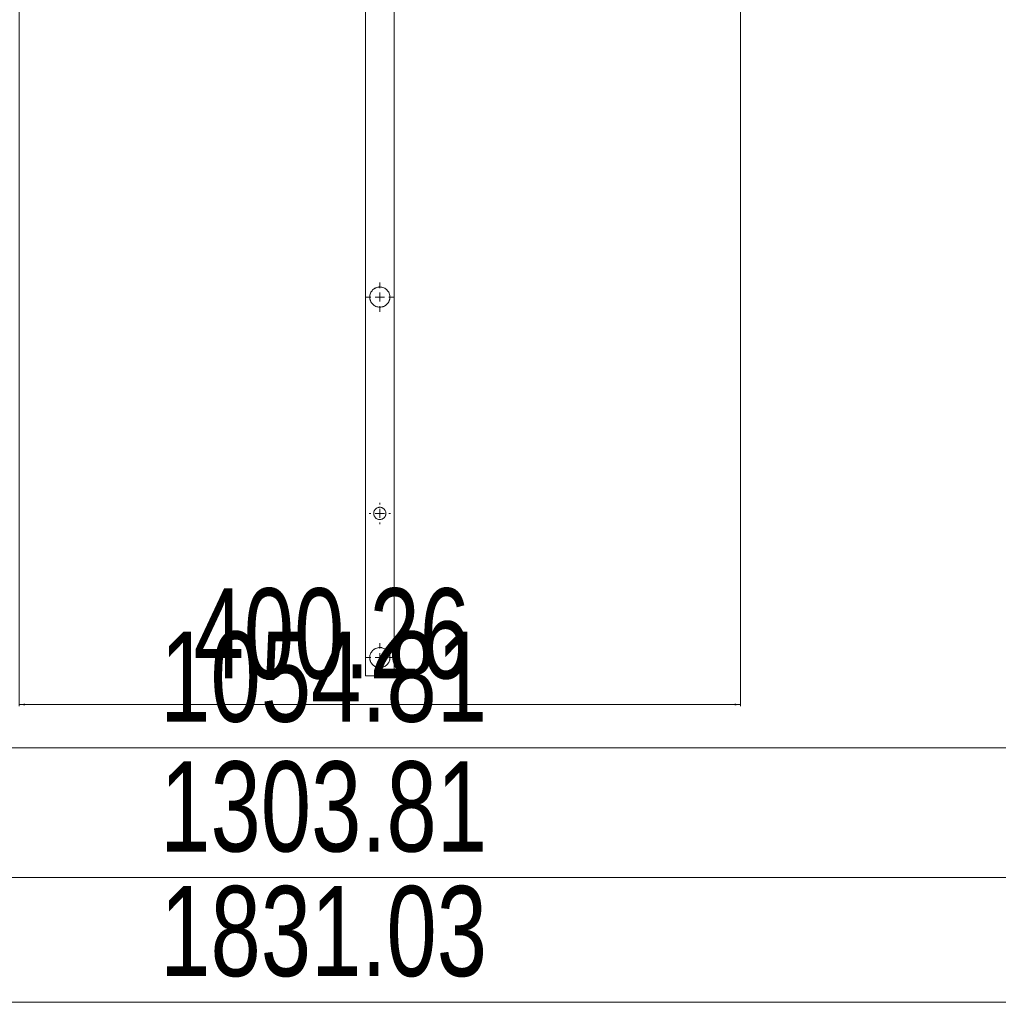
# Model space of a CAD drawing. Header units: millimetres. Extents: x 1529 to 6255, y 1713 to 5797.
# Tile 9 of 82: x 2578 to 3121, y 4309 to 4855. Entities that reach past the tile are written whole.
import ezdxf

# ---------------------------------------------------------------- set-up
doc = ezdxf.new("R2010")
doc.units = ezdxf.units.MM
doc.styles.add('SLDTEXTSTYLE0', font='TXT', dxfattribs={"width": 0.75})
doc.dimstyles.new('SLDDIMSTYLE0', dxfattribs={"dimtxt": 50, "dimasz": 3.302, "dimexe": 0, "dimexo": 0.0625, "dimgap": 12.5, "dimtad": 1, "dimrnd": 1e-09, "dimzin": 12, "dimdsep": 46, "dimtxsty": 'SLDTEXTSTYLE0', "dimsah": 1, "dimcen": 0.09, "dimadec": 0, "dimazin": 3, "dimtfac": 1, "dimtofl": 0, "dimtmove": 0, "dimatfit": 3, "dimfxl": 0, "dimfrac": 2, "dimtolj": 1, "dimtzin": 12, "dimarcsym": 0})

# ---------------------------------------------------------------- blocks, each defined once
blk = doc.blocks.new('_D_5')
at = {"color": 7, "linetype": 'Continuous', "lineweight": 0}
for p, q in [((1860.52, 4588.31), (1860.52, 4308.77)), ((3691.55, 4584.86), (3691.55, 4308.77)), ((1860.52, 4309.77), (3691.55, 4309.77))]:
    blk.add_line(p, q, dxfattribs=at)
for points in [[(1860.52, 4309.77), (1863.82, 4309.26), (1863.82, 4310.27)], [(3691.55, 4309.77), (3688.25, 4310.27), (3688.25, 4309.26)]]:
    blk.add_solid(points, dxfattribs=at)
at = {"color": 7, "linetype": 'Continuous', "lineweight": 0, "insert": (2656.3, 4374.22), "char_height": 50, "attachment_point": 1, "style": 'SLDTEXTSTYLE0'}
blk.add_mtext('1831.03', dxfattribs=at)
blk = doc.blocks.new('_D_6')
at = {"color": 7, "linetype": 'Continuous', "lineweight": 0}
for p, q in [((2126.2, 4499.88), (2126.2, 4377.88)), ((3430.01, 4499.88), (3430.01, 4377.88)), ((2126.2, 4378.88), (3430.01, 4378.88))]:
    blk.add_line(p, q, dxfattribs=at)
for points in [[(2126.2, 4378.88), (2129.5, 4378.38), (2129.5, 4379.39)], [(3430.01, 4378.88), (3426.71, 4379.39), (3426.71, 4378.38)]]:
    blk.add_solid(points, dxfattribs=at)
at = {"color": 7, "linetype": 'Continuous', "lineweight": 0, "insert": (2656.3, 4443.34), "char_height": 50, "attachment_point": 1, "style": 'SLDTEXTSTYLE0'}
blk.add_mtext('1303.81', dxfattribs=at)
blk = doc.blocks.new('_D_7')
at = {"color": 7, "linetype": 'Continuous', "lineweight": 0}
for p, q in [((2250.7, 4883.06), (2250.7, 4449.88)), ((3305.51, 4883.06), (3305.51, 4449.88)), ((2250.7, 4450.88), (3305.51, 4450.88))]:
    blk.add_line(p, q, dxfattribs=at)
for points in [[(2250.7, 4450.88), (2254.01, 4450.38), (2254.01, 4451.39)], [(3305.51, 4450.88), (3302.21, 4451.39), (3302.21, 4450.38)]]:
    blk.add_solid(points, dxfattribs=at)
at = {"color": 7, "linetype": 'Continuous', "lineweight": 0, "insert": (2656.3, 4515.34), "char_height": 50, "attachment_point": 1, "style": 'SLDTEXTSTYLE0'}
blk.add_mtext('1054.81', dxfattribs=at)
blk = doc.blocks.new('_D_8')
at = {"color": 7, "linetype": 'Continuous', "lineweight": 0}
for p, q in [((2577.98, 5114.66), (2577.98, 4473.88)), ((2978.24, 5114.66), (2978.24, 4473.88)), ((2577.98, 4474.88), (2978.24, 4474.88))]:
    blk.add_line(p, q, dxfattribs=at)
for points in [[(2577.98, 4474.88), (2581.28, 4474.38), (2581.28, 4475.39)], [(2978.24, 4474.88), (2974.93, 4475.39), (2974.93, 4474.38)]]:
    blk.add_solid(points, dxfattribs=at)
at = {"color": 7, "linetype": 'Continuous', "lineweight": 0, "insert": (2674.77, 4539.34), "char_height": 50, "attachment_point": 1, "style": 'SLDTEXTSTYLE0'}
blk.add_mtext('400.26', dxfattribs=at)
blk = doc.blocks.new('SW_CENTERMARKSYMBOL_180')
at = {"color": 0, "linetype": 'Continuous', "lineweight": 0}
for p, q in [((0, 5), (0, 8.1)), ((-5, 0), (-8.1, 0)), ((0, 0), (-2.5, 0)), ((0, 0), (0, 2.5)), ((0, 0), (0, -2.5)), ((0, 0), (2.5, 0)), ((5, 0), (8.1, 0)), ((0, -5), (0, -8.1))]:
    blk.add_line(p, q, dxfattribs=at)
blk = doc.blocks.new('SW_CENTERMARKSYMBOL_181')
at = {"color": 0, "linetype": 'Continuous', "lineweight": 0}
for p, q in [((0, 5), (0, 5.9)), ((-5, 0), (-5.9, 0)), ((0, 0), (-2.5, 0)), ((0, 0), (0, 2.5)), ((0, 0), (0, -2.5)), ((0, 0), (2.5, 0)), ((5, 0), (5.9, 0)), ((0, -5), (0, -5.9))]:
    blk.add_line(p, q, dxfattribs=at)
blk = doc.blocks.new('SW_CENTERMARKSYMBOL_183')
at = {"color": 0, "linetype": 'Continuous', "lineweight": 0}
for p, q in [((0, 5), (0, 8.1)), ((-5, 0), (-8.1, 0)), ((0, 0), (-2.5, 0)), ((0, 0), (0, 2.5)), ((0, 0), (0, -2.5)), ((0, 0), (2.5, 0)), ((5, 0), (8.1, 0)), ((0, -5), (0, -8.1))]:
    blk.add_line(p, q, dxfattribs=at)

msp = doc.modelspace()

# ---------------------------------------------------------------- linework, layer by layer
at = {"color": 7, "linetype": 'Continuous', "lineweight": 15}
for p, q in [((2770.107, 5115.883), (2770.107, 4490.883)), ((2786.107, 4490.883), (2786.107, 5115.883)), ((2770.107, 4490.883), (2778.107, 4490.883)), ((2778.107, 4490.883), (2786.107, 4490.883))]:
    msp.add_line(p, q, dxfattribs=at)
for points, knots in [([(2778.107, 4695.283), (2777.722, 4695.283), (2777.346, 4695.322), (2776.61, 4695.474), (2776.247, 4695.588), (2775.571, 4695.877), (2775.252, 4696.052), (2774.655, 4696.459), (2774.383, 4696.686), (2773.885, 4697.187), (2773.659, 4697.463), (2773.265, 4698.047), (2773.096, 4698.358), (2772.883, 4698.856), (2772.819, 4699.029), (2772.709, 4699.382), (2772.662, 4699.562), (2772.586, 4699.927), (2772.557, 4700.113), (2772.517, 4700.493), (2772.507, 4700.685), (2772.506, 4701.256), (2772.545, 4701.634), (2772.696, 4702.374), (2772.806, 4702.725), (2773.089, 4703.396), (2773.261, 4703.711), (2773.653, 4704.296), (2773.876, 4704.569), (2774.376, 4705.075), (2774.648, 4705.301), (2775.089, 4705.604), (2775.242, 4705.698), (2775.56, 4705.874), (2775.726, 4705.955), (2776.237, 4706.175), (2776.591, 4706.287), (2777.146, 4706.403), (2777.336, 4706.433), (2777.716, 4706.473), (2778.095, 4706.493), (2778.474, 4706.474), (2778.853, 4706.436), (2779.044, 4706.407), (2779.6, 4706.294), (2779.956, 4706.182), (2780.639, 4705.892), (2780.96, 4705.715), (2781.554, 4705.311), (2781.831, 4705.08), (2782.329, 4704.579), (2782.552, 4704.307), (2782.949, 4703.718), (2783.122, 4703.401), (2783.333, 4702.903), (2783.396, 4702.732), (2783.506, 4702.38), (2783.554, 4702.197), (2783.668, 4701.645), (2783.707, 4701.268), (2783.707, 4700.497), (2783.667, 4700.119), (2783.553, 4699.567), (2783.506, 4699.385), (2783.396, 4699.032), (2783.332, 4698.862), (2783.121, 4698.363), (2782.949, 4698.048), (2782.551, 4697.458), (2782.328, 4697.186), (2781.829, 4696.684), (2781.552, 4696.453), (2780.961, 4696.051), (2780.645, 4695.878), (2780.137, 4695.661), (2779.961, 4695.596), (2779.602, 4695.483), (2779.421, 4695.436), (2778.87, 4695.323), (2778.492, 4695.283), (2778.107, 4695.283)], [0, 0, 0, 0, 0.03125, 0.03125, 0.0625, 0.0625, 0.09375, 0.09375, 0.125, 0.125, 0.15625, 0.15625, 0.1875, 0.1875, 0.203125, 0.203125, 0.21875, 0.21875, 0.234375, 0.234375, 0.25, 0.25, 0.28125, 0.28125, 0.3125, 0.3125, 0.34375, 0.34375, 0.375, 0.375, 0.40625, 0.40625, 0.421875, 0.421875, 0.4375, 0.4375, 0.46875, 0.46875, 0.484375, 0.484375, 0.5, 0.515625, 0.515625, 0.53125, 0.53125, 0.5625, 0.5625, 0.59375, 0.59375, 0.625, 0.625, 0.65625, 0.65625, 0.6875, 0.6875, 0.703125, 0.703125, 0.71875, 0.71875, 0.75, 0.75, 0.78125, 0.78125, 0.796875, 0.796875, 0.8125, 0.8125, 0.84375, 0.84375, 0.875, 0.875, 0.90625, 0.90625, 0.9375, 0.9375, 0.953125, 0.953125, 0.96875, 0.96875, 1, 1, 1, 1]), ([(2778.05, 4577.484), (2777.823, 4577.487), (2777.6, 4577.514), (2777.163, 4577.609), (2776.947, 4577.679), (2776.54, 4577.858), (2776.347, 4577.965), (2775.984, 4578.218), (2775.815, 4578.362), (2775.511, 4578.677), (2775.373, 4578.849), (2775.132, 4579.222), (2775.031, 4579.418), (2774.867, 4579.828), (2774.804, 4580.046), (2774.723, 4580.488), (2774.704, 4580.711), (2774.711, 4581.16), (2774.737, 4581.388), (2774.832, 4581.825), (2774.901, 4582.037), (2775.08, 4582.448), (2775.188, 4582.64), (2775.439, 4583.002), (2775.583, 4583.172), (2775.898, 4583.477), (2776.07, 4583.614), (2776.441, 4583.855), (2776.64, 4583.958), (2777.051, 4584.123), (2777.265, 4584.185), (2777.711, 4584.267), (2777.935, 4584.286), (2778.383, 4584.279), (2778.61, 4584.253), (2779.049, 4584.158), (2779.261, 4584.089), (2779.67, 4583.911), (2779.866, 4583.801), (2780.227, 4583.55), (2780.396, 4583.407), (2780.704, 4583.089), (2780.84, 4582.917), (2781.079, 4582.549), (2781.183, 4582.349), (2781.347, 4581.936), (2781.409, 4581.723), (2781.491, 4581.282), (2781.51, 4581.054), (2781.503, 4580.605), (2781.478, 4580.382), (2781.381, 4579.94), (2781.312, 4579.728), (2781.135, 4579.321), (2781.025, 4579.125), (2780.774, 4578.763), (2780.632, 4578.596), (2780.315, 4578.288), (2780.141, 4578.15), (2779.772, 4577.911), (2779.576, 4577.808), (2779.158, 4577.642), (2778.944, 4577.58), (2778.505, 4577.499), (2778.277, 4577.48), (2778.05, 4577.484)], [0, 0, 0, 0, 0.03125, 0.03125, 0.0625, 0.0625, 0.09375, 0.09375, 0.125, 0.125, 0.15625, 0.15625, 0.1875, 0.1875, 0.21875, 0.21875, 0.25, 0.25, 0.28125, 0.28125, 0.3125, 0.3125, 0.34375, 0.34375, 0.375, 0.375, 0.40625, 0.40625, 0.4375, 0.4375, 0.46875, 0.46875, 0.5, 0.5, 0.53125, 0.53125, 0.5625, 0.5625, 0.59375, 0.59375, 0.625, 0.625, 0.65625, 0.65625, 0.6875, 0.6875, 0.71875, 0.71875, 0.75, 0.75, 0.78125, 0.78125, 0.8125, 0.8125, 0.84375, 0.84375, 0.875, 0.875, 0.90625, 0.90625, 0.9375, 0.9375, 0.96875, 0.96875, 1, 1, 1, 1]), ([(2778.107, 4495.283), (2777.722, 4495.283), (2777.346, 4495.322), (2776.61, 4495.474), (2776.247, 4495.588), (2775.571, 4495.877), (2775.252, 4496.052), (2774.655, 4496.459), (2774.383, 4496.686), (2773.885, 4497.187), (2773.659, 4497.463), (2773.265, 4498.047), (2773.096, 4498.358), (2772.883, 4498.856), (2772.819, 4499.029), (2772.709, 4499.382), (2772.662, 4499.562), (2772.586, 4499.927), (2772.557, 4500.113), (2772.517, 4500.493), (2772.507, 4500.685), (2772.506, 4501.256), (2772.545, 4501.634), (2772.696, 4502.374), (2772.806, 4502.725), (2773.089, 4503.396), (2773.261, 4503.711), (2773.653, 4504.296), (2773.876, 4504.569), (2774.376, 4505.075), (2774.648, 4505.301), (2775.089, 4505.604), (2775.242, 4505.698), (2775.56, 4505.874), (2775.726, 4505.955), (2776.237, 4506.175), (2776.591, 4506.287), (2777.146, 4506.403), (2777.336, 4506.433), (2777.716, 4506.473), (2778.095, 4506.493), (2778.474, 4506.474), (2778.853, 4506.436), (2779.044, 4506.407), (2779.6, 4506.294), (2779.956, 4506.182), (2780.639, 4505.892), (2780.96, 4505.715), (2781.554, 4505.311), (2781.831, 4505.08), (2782.329, 4504.579), (2782.552, 4504.307), (2782.949, 4503.718), (2783.122, 4503.401), (2783.333, 4502.903), (2783.396, 4502.732), (2783.506, 4502.38), (2783.554, 4502.197), (2783.668, 4501.645), (2783.707, 4501.268), (2783.707, 4500.497), (2783.667, 4500.119), (2783.553, 4499.567), (2783.506, 4499.385), (2783.396, 4499.032), (2783.332, 4498.862), (2783.121, 4498.363), (2782.949, 4498.048), (2782.551, 4497.458), (2782.328, 4497.186), (2781.829, 4496.684), (2781.552, 4496.453), (2780.961, 4496.051), (2780.645, 4495.878), (2780.137, 4495.661), (2779.961, 4495.596), (2779.602, 4495.483), (2779.421, 4495.436), (2778.87, 4495.323), (2778.492, 4495.283), (2778.107, 4495.283)], [0, 0, 0, 0, 0.03125, 0.03125, 0.0625, 0.0625, 0.09375, 0.09375, 0.125, 0.125, 0.15625, 0.15625, 0.1875, 0.1875, 0.203125, 0.203125, 0.21875, 0.21875, 0.234375, 0.234375, 0.25, 0.25, 0.28125, 0.28125, 0.3125, 0.3125, 0.34375, 0.34375, 0.375, 0.375, 0.40625, 0.40625, 0.421875, 0.421875, 0.4375, 0.4375, 0.46875, 0.46875, 0.484375, 0.484375, 0.5, 0.515625, 0.515625, 0.53125, 0.53125, 0.5625, 0.5625, 0.59375, 0.59375, 0.625, 0.625, 0.65625, 0.65625, 0.6875, 0.6875, 0.703125, 0.703125, 0.71875, 0.71875, 0.75, 0.75, 0.78125, 0.78125, 0.796875, 0.796875, 0.8125, 0.8125, 0.84375, 0.84375, 0.875, 0.875, 0.90625, 0.90625, 0.9375, 0.9375, 0.953125, 0.953125, 0.96875, 0.96875, 1, 1, 1, 1])]:
    msp.add_open_spline(points, degree=3, knots=knots, dxfattribs=at)

# ---------------------------------------------------------------- block references
at = {"color": 7, "linetype": 'Continuous', "lineweight": 0}
for name, p in [('SW_CENTERMARKSYMBOL_180', (2778.107, 4700.883)), ('SW_CENTERMARKSYMBOL_181', (2778.107, 4580.883)), ('SW_CENTERMARKSYMBOL_183', (2778.107, 4500.883))]:
    msp.add_blockref(name, p, dxfattribs=at)

# ---------------------------------------------------------------- dimensions: what is measured, and where the dimension line sits
for base, p1, p2, picture, middle in [((2978.236, 4474.883), (2577.978, 5115.662), (2978.236, 5115.662), '_D_8', (2776.368, 4474.883)), ((3305.51, 4450.883), (2250.703, 4884.064), (3305.51, 4884.064), '_D_7', (2776.368, 4450.883)), ((3691.554, 4309.766), (1860.523, 4589.31), (3691.554, 4585.863), '_D_5', (2776.368, 4309.766))]:
    dim = msp.add_linear_dim(base=base, p1=p1, p2=p2, dimstyle='SLDDIMSTYLE0', dxfattribs=at)
    dim.commit()
    dim.dimension.update_dxf_attribs({"geometry": picture, "text_midpoint": middle, "dimtype": 160})
dim = msp.add_linear_dim(base=(3430.014, 4378.883), p1=(2126.2, 4500.883), p2=(3430.014, 4500.883), angle=0, dimstyle='SLDDIMSTYLE0', dxfattribs=at)
dim.commit()
dim.dimension.update_dxf_attribs({"geometry": '_D_6', "text_midpoint": (2776.368, 4378.883), "dimtype": 160})

doc.saveas('drawing.dxf')
